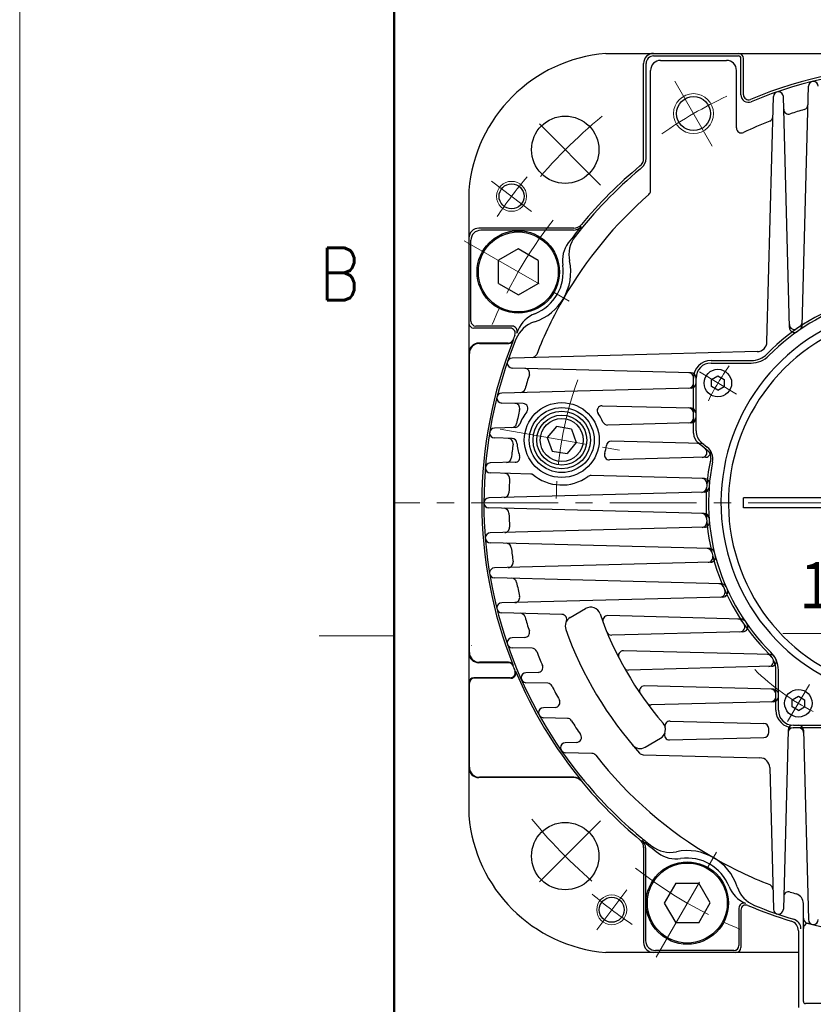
# Model space of a CAD drawing. Header units: millimetres. Extents: x 0 to 1300, y 0 to 891.
# Tile 40 of 133: x 0 to 159, y 522 to 719. Entities that reach past the tile are written whole.
import ezdxf

# ---------------------------------------------------------------- set-up
doc = ezdxf.new("R2010")
doc.units = ezdxf.units.MM
doc.header["$LTSCALE"] = 0.545669
doc.linetypes.add('CENTER', pattern=[50.8, 31.75, -6.35, 6.35, -6.35])
doc.linetypes.add('DOTSX', pattern=[6.35, 3.175, -3.175])
doc.layers.add('NoLayerName_001', color=7, linetype='Continuous')
doc.styles.get("Standard").update_dxf_attribs({"font": 'txt', "bigfont": 'extfont2'})
doc.dimstyles.get("Standard").update_dxf_attribs({"dimtxt": 2.5, "dimasz": 2.5, "dimexe": 1, "dimexo": 1, "dimtad": 1, "dimdec": 3, "dimzin": 0, "dimdsep": 46, "dimtxsty": 'Standard', "dimcen": 2.5, "dimadec": 3, "dimazin": 0, "dimtfac": 0.75, "dimtdec": 3, "dimtmove": 0, "dimatfit": 3, "dimfxl": 1, "dimarcsym": 0})

# ---------------------------------------------------------------- blocks, each defined once
blk = doc.blocks.new('_OPEN30')
at = {"color": 0, "linetype": 'ByBlock', "lineweight": -2}
for p, q in [((-1, 0.267949), (0, 0)), ((0, 0), (-1, -0.267949)), ((0, 0), (-1, 0))]:
    blk.add_line(p, q, dxfattribs=at)
blk = doc.blocks.new('*D119')
at = {"layer": 'Defpoints', "color": 0}
for p in [(180, 618.6), (180, 595.99), (195.5, 584.35)]:
    blk.add_point(p, dxfattribs=at)
at = {"layer": 'NoLayerName_001', "color": 0, "linetype": 'Continuous', "lineweight": 13}
for p, q in [((195.5, 587.35), (195.5, 598.99)), ((180, 595.99), (152.86, 595.99)), ((191, 595.99), (184.5, 595.99))]:
    blk.add_line(p, q, dxfattribs=at)
at = {"layer": 'NoLayerName_001', "color": 0, "lineweight": 13, "xscale": 4.5, "yscale": 4.5, "zscale": 4.5, "rotation": 180}
blk.add_blockref('_OPEN30', (180, 595.99), dxfattribs=at)
at = {"layer": 'NoLayerName_001', "color": 0, "lineweight": 13, "xscale": 4.5, "yscale": 4.5, "zscale": 4.5}
blk.add_blockref('_OPEN30', (195.5, 595.99), dxfattribs=at)
at = {"layer": 'NoLayerName_001', "color": 0, "lineweight": 13, "insert": (164.18, 605.25), "char_height": 10.5, "attachment_point": 5}
blk.add_mtext('\\W0.8000;１６', dxfattribs=at)

msp = doc.modelspace()

# ---------------------------------------------------------------- linework, layer by layer
at = {"layer": 'NoLayerName_001', "color": 7, "linetype": 'Continuous', "lineweight": 13}
msp.add_line((0, 0), (0, 891), dxfattribs=at)
at = {"layer": 'NoLayerName_001', "color": 7, "linetype": 'Continuous', "lineweight": 50}
msp.add_line((75, 30), (75, 861), dxfattribs=at)
at = {"layer": 'NoLayerName_001', "color": 7, "linetype": 'Continuous', "lineweight": 25}
for p, q in [((117.4, 712.1024), (242.601, 712.1024)), ((125, 691.1042), (125, 710.1024)), ((125.5, 691.1042), (125.5, 710.1024)), ((127, 711.6024), (144, 711.6024)), ((128.4, 710.7024), (141.6, 710.7024)), ((144.5, 703.8107), (144.5, 711.1024)), ((145, 703.8107), (145, 711.1024)), ((126.4, 684.6151), (126.4, 708.7024)), ((143.6, 697.1746), (143.6, 708.7024)), ((156.7449, 657.5826), (158.0003, 705.5252)), ((149.7144, 654.3349), (151.0003, 703.4428)), ((154.2103, 657.211), (152.9997, 703.4428)), ((90, 684.7024), (90, 559.5014)), ((110.9982, 677.1024), (92, 677.1024)), ((110.9269, 676.7009), (92.401, 676.7009)), ((90.401, 658.5038), (90.401, 674.7009)), ((99.8737, 672.9602), (95.9116, 670.6727)), ((103.8547, 670.6399), (99.8737, 672.9602)), ((95.9306, 666.0649), (95.9116, 670.6727)), ((103.8547, 670.6399), (103.8737, 666.032)), ((95.9306, 666.0649), (99.9116, 663.7445)), ((99.9116, 663.7445), (103.8737, 666.032)), ((98.2917, 657.1024), (91, 657.1024)), ((98.677, 657.5038), (91.401, 657.5038)), ((97.8827, 654.1024), (92, 654.1024)), ((92.087, 654.0151), (97.9697, 654.0151)), ((90.087, 592.1897), (90.087, 652.0151)), ((147.7674, 652.388), (98.6596, 651.102)), ((138.5, 650.6024), (146.5336, 650.6024)), ((134.5262, 648.1635), (98.6596, 649.1027)), ((138.5, 650.1024), (146.5336, 650.1024)), ((135, 647.1024), (135, 647.1418)), ((135, 636.0568), (135, 647.1024)), ((135.5, 636.5341), (135.5, 647.1024)), ((138.6316, 646.8257), (139.8816, 647.5474)), ((138.6316, 645.3824), (138.6316, 646.8257)), ((139.8816, 647.5474), (141.1316, 646.8257)), ((141.1316, 646.8257), (141.1316, 645.3824)), ((134.5262, 645.0958), (96.5772, 644.102)), ((139.8816, 644.6607), (138.6316, 645.3824)), ((139.8816, 644.6607), (141.1316, 645.3824)), ((100.8609, 641.9905), (96.5772, 642.1027)), ((116.7134, 641.5754), (134.4262, 641.1116)), ((99.267, 637.2106), (95.121, 637.102)), ((107.5518, 637.4155), (105.6963, 635.2041)), ((110.5193, 636.8923), (107.5518, 637.4155)), ((110.5193, 636.8923), (111.5066, 634.1796)), ((134.5262, 638.1339), (117.7913, 637.6957)), ((98.6508, 635.0103), (95.121, 635.1027)), ((105.6963, 635.2041), (106.6836, 632.4915)), ((111.5066, 634.1796), (109.6511, 631.9682)), ((136.511, 634.0189), (118.5551, 634.4891)), ((137.9226, 632.4991), (135.9275, 634.1133)), ((136.613, 634.2018), (137.7632, 633.2713)), ((106.6836, 632.4915), (109.6511, 631.9682)), ((137.4281, 631.2325), (118.1783, 630.7284)), ((99.2451, 630.2326), (94.2592, 630.102)), ((102.3714, 627.8903), (94.2592, 628.1027)), ((137.2012, 626.9782), (114.467, 627.5736)), ((137.1402, 624.2324), (93.9738, 623.102)), ((145, 621.1024), (145, 623.1024)), ((163.3, 623.1024), (145, 623.1024)), ((137.1402, 619.9724), (93.9738, 621.1027)), ((163.3, 621.1024), (145, 621.1024)), ((137.2012, 617.2265), (94.2592, 616.102)), ((138.2415, 612.951), (94.2592, 614.1027)), ((138.4219, 610.2359), (95.121, 609.102)), ((140.6119, 605.9115), (95.121, 607.1027)), ((140.9016, 603.2627), (96.5772, 602.102)), ((108.6343, 599.787), (96.5772, 600.1027)), ((110.2907, 599.1762), (113.3735, 600.9561)), ((144.5197, 598.8473), (117.8381, 599.546)), ((144.8914, 596.3127), (118.6006, 595.6242)), ((101.1821, 595.1681), (98.6596, 595.102)), ((102.6782, 592.9975), (98.6596, 593.1027)), ((150.4234, 591.7472), (120.9763, 592.5183)), ((97.8827, 590.1024), (92, 590.1024)), ((97.9414, 590.1897), (92.087, 590.1897)), ((103.8413, 588.1655), (101.4181, 588.102)), ((150.621, 589.3905), (121.9877, 588.6407)), ((151.5, 580.6024), (151.5, 588.636)), ((152, 580.6024), (152, 588.636)), ((90.087, 569.1897), (90.087, 586.0151)), ((98.2917, 587.1024), (91, 587.1024)), ((98.4223, 587.0151), (91.087, 587.0151)), ((105.7862, 585.9883), (101.4181, 586.1027)), ((151.0262, 584.8037), (125.1915, 585.4802)), ((151.0262, 582.3092), (126.4815, 581.6665)), ((154.7483, 582.7057), (155.9983, 583.4274)), ((154.7483, 581.2623), (154.7483, 582.7057)), ((155.9983, 583.4274), (157.2483, 582.7057)), ((157.2483, 582.7057), (157.2483, 581.2623)), ((107.2674, 581.1633), (104.9272, 581.102)), ((155.9983, 580.5406), (154.7483, 581.2623)), ((155.9983, 580.5406), (157.2483, 581.2623)), ((109.7269, 578.977), (104.9272, 579.1027)), ((130.3093, 578.4381), (149.0786, 577.9466)), ((155, 577.6024), (165.5683, 577.6024)), ((150.0731, 576.1701), (150.0521, 576.9731)), ((153.9389, 576.6286), (152.9997, 540.762)), ((166.0455, 577.1024), (155, 577.1024)), ((157.0066, 576.6286), (158.0003, 538.6796)), ((111.5752, 574.1617), (109.2985, 574.102)), ((125.2907, 573.1954), (128.3735, 574.9753)), ((130.2069, 574.6495), (149.0997, 575.1443)), ((114.6522, 571.9625), (109.2985, 572.1027)), ((124.8845, 571.6946), (148.3104, 571.0812)), ((150.2574, 569.1342), (151.0003, 540.762)), ((110.9982, 567.1024), (92, 567.1024)), ((111.039, 567.1897), (92.087, 567.1897)), ((125, 553.1006), (125, 534.1024)), ((125.4015, 553.0293), (125.4015, 534.5034)), ((131.4625, 545.9571), (129.1421, 541.9761)), ((131.4625, 545.9571), (136.0704, 545.9761)), ((138.3579, 542.014), (136.0704, 545.9761)), ((129.1421, 541.9761), (131.4296, 538.014)), ((136.0375, 538.033), (138.3579, 542.014)), ((144.0985, 540.9927), (144.0985, 533.5034)), ((144.5, 540.6039), (144.5, 533.1024)), ((157, 522.2855), (157, 541.9089)), ((136.0375, 538.033), (131.4296, 538.014)), ((156, 536.4621), (156, 521.1024)), ((143.0985, 532.5034), (127.4015, 532.5034)), ((156, 532.1024), (117.4, 532.1024)), ((202.5, 521.8855), (157.4, 521.8855))]:
    msp.add_line(p, q, dxfattribs=at)
at = {"layer": 'NoLayerName_001', "color": 4, "linetype": 'CENTER', "lineweight": 13}
for p, q in [((138.75, 693.5495), (131.25, 706.5398)), ((116.3611, 685.7427), (102.2186, 699.8845)), ((102.5324, 680.4784), (94.546, 686.4966)), ((89.0673, 674.6024), (110.718, 662.1024)), ((143.6222, 643.8565), (136.1756, 648.3309)), ((96.2913, 636.8625), (120.9115, 632.5213)), ((163.3, 622.1024), (75, 622.1024)), ((158.2459, 585.7246), (153.7989, 578.3236)), ((116.3597, 558.4635), (102.2179, 544.321)), ((127.5, 531.1697), (140, 552.8203)), ((121.6239, 544.6347), (115.6058, 536.6484))]:
    msp.add_line(p, q, dxfattribs=at)
at = {"layer": 'NoLayerName_001', "color": 2, "linetype": 'DOTSX', "lineweight": 13}
for p, q in [((90.5, 622.1197), (90.5, 622.0851)), ((90.5, 593.6197), (90.5, 593.5851)), ((143.5173, 532.6024), (143.4828, 532.6024))]:
    msp.add_line(p, q, dxfattribs=at)
at = {"layer": 'NoLayerName_001', "color": 2, "linetype": 'Continuous', "lineweight": 13}
msp.add_line((75, 595.5), (60, 595.5), dxfattribs=at)
at = {"layer": 'NoLayerName_001', "color": 4, "linetype": 'Continuous', "lineweight": 13}
for centre, radius in [((135, 700.0447), 4), ((98.5392, 683.4875), 3), ((118.6149, 540.6416), 3)]:
    msp.add_circle(centre, radius, dxfattribs=at)
at = {"layer": 'NoLayerName_001', "color": 7, "linetype": 'Continuous', "lineweight": 25}
for centre, radius in [((135, 700.0447), 3.4), ((109.2896, 692.8133), 6.75), ((98.5392, 683.4875), 2.5), ((99.8927, 668.3524), 8.25), ((99.8927, 668.3524), 8), ((139.8816, 646.104), 2.75), ((108.6014, 634.6919), 7.5), ((108.6014, 634.6919), 6.5), ((108.6014, 634.6919), 5.75), ((108.6014, 634.6919), 5), ((108.6014, 634.6919), 4.305), ((155.9983, 581.984), 2.75), ((109.2891, 551.392), 6.75), ((133.75, 541.995), 8.25), ((133.75, 541.995), 8), ((118.6149, 540.6416), 2.5)]:
    msp.add_circle(centre, radius, dxfattribs=at)
for centre, radius, start, end in [((119.896, 682.2064), 30.0001, 94.7743, 175.22555), ((127, 710.1024), 2, 90, 180), ((144, 711.1024), 1, 360, 90), ((127, 710.1024), 1.5, 90, 180), ((128.4, 708.7024), 2, 90, 180), ((141.6, 708.7024), 2, 0, 90), ((144, 711.1024), 0.5, 360, 90), ((180, 622.1024), 87.5, 90, 112.592892), ((180, 622.1024), 87, 90, 112.592892), ((159, 705.499), 1, 1.5, 178.5), ((146, 703.8107), 1.5, 180, 292.592892), ((146, 703.8107), 1, 180, 292.592892), ((152, 703.4166), 1, 1.5, 178.5), ((156.9031, 701.824), 1, 286.157347, 358.5), ((154.0654, 700.9465), 1, 181.5, 288.207873), ((180, 622.1024), 82, 106.157347, 108.207873), ((180, 622.1024), 82, 111.266434, 115.246027), ((149.8955, 699.4504), 1, 291.266434, 358.5), ((144.6, 697.1746), 1, 180, 295.246027), ((123, 691.1042), 2, 309.558929, 0), ((123, 691.1042), 2.5, 309.558929, 0), ((180, 622.1024), 87, 129.825341, 142.161887), ((180, 622.1024), 87.5, 129.558929, 140.441071), ((180, 622.1024), 87, 129.558929, 129.825341), ((125.4, 684.6151), 1, 311.134686, 0), ((180, 622.1024), 82, 131.134686, 150.000009), ((92, 675.1024), 2, 90, 180), ((92.401, 674.7009), 2, 90, 180), ((180, 622.1024), 87.3, 140.6688, 143.403885), ((110.9269, 678.7009), 2, 270, 320.6688), ((110.9982, 679.1024), 2, 270, 320.441071), ((116.0305, 671.7904), 6, 142.161887, 192.026637), ((114.7277, 670.571), 6, 143.403885, 188.505898), ((99.8926, 668.3524), 10.5, 287.97338, 12.026637), ((99.8926, 668.3524), 9, 291.494119, 8.505898), ((180, 622.1024), 42.5, 77.890171, 135.402055), ((180, 622.1024), 82, 150.000009, 158.733566), ((180, 622.1024), 42, 78.675206, 135.402055), ((180, 622.1024), 39.5, 318.330134, 270), ((91.401, 658.5038), 1, 180, 270), ((105.3887, 654.3955), 6, 111.494119, 156.596132), ((180, 622.1024), 38, 319.685091, 270.716216), ((91, 658.1024), 1, 180, 270), ((98.2917, 656.1024), 1, 337.407108, 90), ((98.677, 656.5038), 1, 337.070538, 90), ((104.9841, 652.6576), 6, 107.97338, 157.838129), ((180, 622.1024), 87.3, 156.596132, 157.070538), ((155.1942, 657.8365), 1, 181.5, 304.767471), ((155.2099, 657.2372), 1, 181.5, 305.205665), ((155.7453, 657.6088), 1, 304.337291, 358.5), ((155.7614, 658.2235), 1, 303.863073, 358.5), ((180, 622.1024), 87.413, 158.144864, 201.855136), ((180, 622.1024), 87, 157.838129, 180), ((97.8827, 655.1024), 1, 270, 338.106572), ((97.9414, 655.0151), 1, 270, 338.144864), ((180, 622.1024), 87.5, 157.407108, 158.106572), ((92, 652.1024), 2, 90, 180), ((92.087, 652.0151), 2, 90, 180), ((147.7151, 654.3873), 2, 271.5, 358.5), ((98.6858, 650.1024), 1, 91.5, 268.5), ((102.652, 652.2069), 1, 271.5, 338.733566), ((138.5, 647.1024), 3.5, 90, 180), ((146.5336, 655.1024), 4.5, 270, 315.402055), ((146.5336, 655.1024), 5, 270, 315.402055), ((101.1559, 648.037), 1, 341.792127, 88.5), ((138.5, 647.1024), 3, 90, 180), ((180, 622.1024), 82, 161.792127, 163.842653), ((134.0006, 647.1769), 1, 357.985724, 88.5), ((134.5, 647.1639), 1, 0, 88.5), ((100.2784, 645.1993), 1, 271.5, 343.842653), ((134, 646.0823), 1, 271.5, 0), ((134.5, 646.0954), 1, 271.5, 0), ((96.6034, 643.1024), 1, 91.5, 268.5), ((99.1879, 641.034), 1, 346.815235, 88.5), ((180, 622.1024), 82, 166.815235, 168.821825), ((100.8347, 640.9909), 1, 320.957106, 88.5), ((116.6872, 640.5758), 1, 88.5, 216.042894), ((134, 640.1224), 1, 0, 88.5), ((134.4, 640.112), 1, 0, 88.5), ((108.6014, 634.6919), 9, 140.957106, 159.400171), ((108.6014, 634.6919), 9, 23.599829, 36.042894), ((134, 639.1205), 1, 271.5, 0), ((134.4, 639.1309), 1, 271.5, 0), ((134.5, 639.1336), 1, 271.5, 0), ((95.1472, 636.1024), 1, 91.5, 268.5), ((98.5746, 638.1928), 1, 271.5, 348.821825), ((99.2408, 638.2103), 1, 271.5, 339.400171), ((117.7651, 638.6953), 1, 203.599829, 271.5), ((97.8616, 634.0306), 1, 351.737202, 88.5), ((98.6247, 634.0106), 1, 3.906241, 88.5), ((137.5, 636.0568), 2.5, 180, 231.023832), ((138.5, 636.5341), 3, 180, 231.023832), ((180, 622.1024), 82, 171.737202, 173.716055), ((108.6014, 634.6919), 9, 183.906241, 200.24051), ((108.6014, 634.6919), 9, 342.75949, 353.093759), ((118.5289, 633.4894), 1, 88.5, 173.093759), ((135.6633, 633.0407), 1, 51.023832, 88.5), ((136.4848, 633.0192), 1, 51.023832, 88.5), ((136.6859, 632.2134), 1, 271.5, 51.023832), ((137.4019, 632.2321), 1, 271.5, 40.280549), ((135.8762, 630.939), 3, 348.675206, 51.023832), ((97.4987, 631.1872), 1, 271.5, 353.716055), ((99.219, 631.2323), 1, 271.5, 20.24051), ((118.1521, 631.728), 1, 162.75949, 271.5), ((180, 622.1024), 42.5, 167.890171, 225.402055), ((136.9791, 631.333), 1.5, 347.890171, 51.023832), ((94.2854, 629.1024), 1, 91.5, 268.5), ((180, 622.1024), 42, 168.675206, 225.402055), ((97.1462, 627.0268), 1, 356.598637, 88.5), ((180, 622.1024), 82, 176.598637, 178.564055), ((102.3452, 626.8906), 1, 51.27186, 88.5), ((108.6014, 634.6919), 9, 229.17756, 305.72814), ((114.4408, 626.5739), 1, 88.5, 125.72814), ((136.6742, 625.9917), 1, 354.87035, 88.5), ((137.1751, 625.9786), 1, 354.828087, 88.5), ((136.6118, 625.2189), 1, 271.5, 355.891581), ((137.114, 625.232), 1, 271.5, 355.826154), ((94, 622.1024), 1, 91.5, 269.673877), ((97.0261, 624.1823), 1, 271.5, 358.564055), ((180, 622.1024), 87, 180, 219.825341), ((97.0261, 620.0225), 1, 1.435945, 88.5), ((180, 622.1024), 82, 181.435945, 183.401363), ((136.6118, 618.9859), 1, 4.108419, 88.5), ((137.114, 618.9727), 1, 4.173846, 88.5), ((97.1462, 617.178), 1, 271.5, 3.401363), ((136.6742, 618.2131), 1, 271.5, 5.12965), ((137.1751, 618.2262), 1, 271.5, 5.171913), ((94.2854, 615.1024), 1, 90.325452, 269.677637), ((97.4987, 613.0175), 1, 6.283945, 88.5), ((180, 622.1024), 82, 186.283945, 188.262798), ((137.6977, 611.9649), 1, 13.476439, 88.5), ((137.8827, 611.2221), 1, 271.5, 14.484649), ((138.2154, 611.9513), 1, 13.654736, 88.5), ((138.3958, 611.2356), 1, 271.5, 14.638321), ((97.8616, 610.1741), 1, 271.5, 8.262798), ((95.1472, 608.1024), 1, 91.5, 268.5), ((98.5746, 606.0119), 1, 11.178175, 88.5), ((180, 622.1024), 82, 191.178175, 193.184765), ((140.0346, 604.9263), 1, 23.256805, 88.5), ((140.5857, 604.9118), 1, 23.564419, 88.5), ((99.1879, 603.1707), 1, 271.5, 13.184765), ((140.3329, 604.2482), 1, 271.5, 24.232587), ((140.8754, 604.2624), 1, 271.5, 24.512009), ((96.6034, 601.1024), 1, 91.5, 268.5), ((100.2784, 599.0055), 1, 16.157347, 88.5), ((180, 622.1024), 82, 196.157347, 198.207873), ((108.6082, 598.7873), 1, 333.401714, 88.5), ((114.3735, 599.224), 2, 19.219304, 120), ((180, 622.1024), 67.5, 199.219304, 220.780696), ((117.8119, 598.5463), 1, 88.5, 200.746035), ((111.2907, 597.4441), 2, 120, 199.741927), ((143.8788, 597.8637), 1, 33.863073, 88.5), ((144.2659, 597.2966), 1, 271.5, 34.767471), ((144.4936, 597.8476), 1, 34.337291, 88.5), ((144.8652, 597.3123), 1, 271.5, 35.205665), ((101.1559, 596.1677), 1, 271.5, 18.207873), ((180, 622.1024), 75, 199.741927, 221.888063), ((118.5745, 596.6239), 1, 202.528039, 271.5), ((98.6858, 594.1024), 1, 91.5, 268.5), ((92, 592.1024), 2, 180, 270), ((92.087, 592.1897), 2, 180, 270), ((102.652, 591.9978), 1, 21.266434, 88.5), ((180, 622.1024), 82, 201.266434, 203.380413), ((120.9501, 591.5187), 1, 88.5, 207.380992), ((149.7789, 590.7638), 1, 37.440933, 88.5), ((147, 588.636), 4.5, 360, 45.402055), ((150.3972, 590.7476), 1, 31.863859, 88.5), ((147, 588.636), 5, 360, 45.402055), ((97.8827, 589.1024), 1, 21.893428, 90), ((97.9414, 589.1897), 1, 21.855136, 90), ((180, 622.1024), 87.5, 201.893428, 202.592892), ((103.8151, 589.1651), 1, 271.5, 23.380413), ((150.0371, 590.3755), 1, 271.5, 29.8025), ((150.5949, 590.3901), 1, 271.5, 26.01055), ((98.2917, 588.1024), 1, 270, 22.592892), ((98.4223, 588.0151), 1, 270, 22.677639), ((180, 622.1024), 87.413, 202.677639, 219.532447), ((101.4443, 587.1024), 1, 91.5, 268.5), ((121.9615, 589.6403), 1, 209.219135, 271.5), ((91, 586.1024), 1, 90, 180), ((91.087, 586.0151), 1, 90, 180), ((105.76, 584.9887), 1, 26.561168, 88.5), ((125.1653, 584.4805), 1, 88.5, 214.453831), ((180, 622.1024), 82, 206.561168, 208.763652), ((150.5, 583.8171), 1, 0, 88.5), ((151, 583.804), 1, 0, 88.5), ((107.2412, 582.163), 1, 271.5, 28.763652), ((126.4553, 582.6661), 1, 216.372076, 271.5), ((150.5, 583.2957), 1, 271.5, 0), ((151, 583.3088), 1, 271.5, 0), ((104.9533, 580.1024), 1, 91.5, 268.5), ((155, 580.6024), 3.5, 180, 270), ((155, 580.6024), 3, 180, 270), ((109.7008, 577.9774), 1, 32.115418, 88.5), ((180, 622.1024), 82, 212.115418, 214.440843), ((127.3735, 576.7074), 2, 300, 40.780696), ((130.2831, 577.4384), 1, 88.5, 194.103745), ((149.0525, 576.9469), 1, 1.5, 88.5), ((154.9385, 576.6024), 1, 90, 178.5), ((156.007, 576.6024), 1, 1.5, 90), ((111.549, 575.1613), 1, 271.5, 34.440843), ((130.1807, 575.6492), 1, 159.345907, 271.5), ((149.0735, 576.1439), 1, 271.5, 1.5), ((154.9254, 576.103), 1, 89.050499, 178.5), ((156.02, 576.1024), 1, 1.5, 90), ((109.3247, 573.1024), 1, 91.5, 268.5), ((114.6261, 570.9629), 1, 38.034703, 88.5), ((124.2907, 574.9275), 2, 220.258073, 300), ((124.9107, 572.6942), 1, 221.888063, 268.5), ((180, 622.1024), 82, 218.034703, 240.000009), ((148.2581, 569.0818), 2, 1.5, 88.5), ((92, 569.1024), 2, 180, 270), ((92.087, 569.1897), 2, 180, 270), ((110.9982, 565.1024), 2, 39.558929, 90), ((111.039, 565.1897), 2, 39.532447, 90), ((180, 622.1024), 87.5, 219.558929, 230.441071), ((180, 622.1024), 87, 219.825341, 230.174659), ((119.896, 561.9984), 30.0001, 184.773, 265.225), ((123, 553.1006), 2, 0, 50.441071), ((180, 622.1024), 87, 230.174659, 232.161887), ((123.4015, 553.0293), 2, 0, 50.6688), ((180, 622.1024), 87.3, 230.6688, 233.403885), ((130.312, 558.1329), 6, 232.161887, 282.026637), ((131.5313, 556.83), 6, 233.403885, 278.505898), ((133.75, 541.995), 10.5, 17.97338, 102.026637), ((133.75, 541.995), 9, 21.494119, 98.505898), ((180, 622.1024), 82, 240.000009, 248.733566), ((147.7068, 547.4911), 6, 201.494119, 246.596132), ((149.4448, 547.0865), 6, 197.97338, 247.838129), ((149.8955, 544.7544), 1, 1.5, 68.733566), ((154.0654, 543.2583), 1, 71.792127, 178.5), ((180, 622.1024), 82, 251.792127, 252.685346), ((155, 541.9089), 2, 360, 72.685346), ((145.0985, 540.9927), 1, 66.717803, 180), ((145.5, 540.6039), 1, 67.056046, 180), ((180, 622.1024), 87.5, 247.056046, 253.11194), ((180, 622.1024), 87, 247.838129, 253.35046), ((152, 540.7882), 1, 181.5, 358.5), ((154, 536.4621), 2, 360, 73.11194), ((154.5, 536.8337), 2, 0, 73.35046), ((158, 538.9639), 1, 180, 255.178179), ((159, 538.7057), 1, 181.5, 358.5), ((158, 536.8967), 1, 75.522488, 180), ((180, 622.1024), 87, 255.178179, 284.821821), ((127.4015, 534.5034), 2, 180, 270), ((127, 534.1024), 2, 180, 270), ((143.0985, 533.5034), 1, 270, 0), ((143.5, 533.1024), 1, 270, 0), ((157.4, 522.2855), 0.4, 180, 270)]:
    msp.add_arc(centre, radius, start, end, dxfattribs=at)
at = {"layer": 'NoLayerName_001', "color": 4, "linetype": 'CENTER', "lineweight": 13}
for radius, start, end in [(90, 115.223978, 124.776039), (100, 129.267615, 140.731551), (102, 140.191102, 145.808898), (92.5, 142.251424, 157.748576), (46.75, 144.059244, 154.030893), (72.5, 160.109141, 179.890859), (46.75, 225.542263, 243.301892), (100, 219.267615, 230.731551), (92.5, 232.251424, 247.748576), (102, 230.191102, 235.808898)]:
    msp.add_arc((180, 622.1024), radius, start, end, dxfattribs=at)

# ---------------------------------------------------------------- texts
at = {"layer": 'NoLayerName_001', "color": 2, "lineweight": 13, "insert": (60.0497, 662.6685), "char_height": 10.5, "attachment_point": 7}
msp.add_mtext('\\A1;\\W0.8600;B', dxfattribs=at)

# ---------------------------------------------------------------- dimensions: what is measured, and where the dimension line sits
at = {"layer": 'NoLayerName_001', "color": 3, "linetype": 'Continuous', "lineweight": 13}
dim = msp.add_linear_dim(base=(180, 595.9939), p1=(195.5, 584.3524), p2=(180, 618.6024), angle=180, text='\\W0.8000;１６', dimstyle='Standard', override={"dimtxt": 10.5, "dimasz": 4.5, "dimexe": 3, "dimexo": 3, "dimgap": 3, "dimzin": 8, "dimblk": 'OPEN30', "dimse2": 1, "dimclrd": 0, "dimclre": 0, "dimclrt": 0, "dimtp": 0, "dimtm": 0, "dimlwd": 13, "dimlwe": 13}, dxfattribs=at)
dim.commit()
dim.dimension.update_dxf_attribs({"geometry": '*D119', "text_midpoint": (164.1798, 595.9939), "dimtype": 160})

# ---------------------------------------------------------------- leaders
at = {"layer": 'NoLayerName_001', "color": 7, "linetype": 'Continuous', "lineweight": 13, "annotation_type": 0, "has_hookline": 1, "hookline_direction": 1, "text_width": 85.0963}
msp.add_leader([(195.5392, 649.6024), (184.5038, 730.6232), (178.5038, 730.6232)], dimstyle='Standard', override={"dimtxt": 10.5, "dimasz": 6, "dimldrblk": 'OPEN30'}, dxfattribs=at)

doc.saveas('drawing.dxf')
